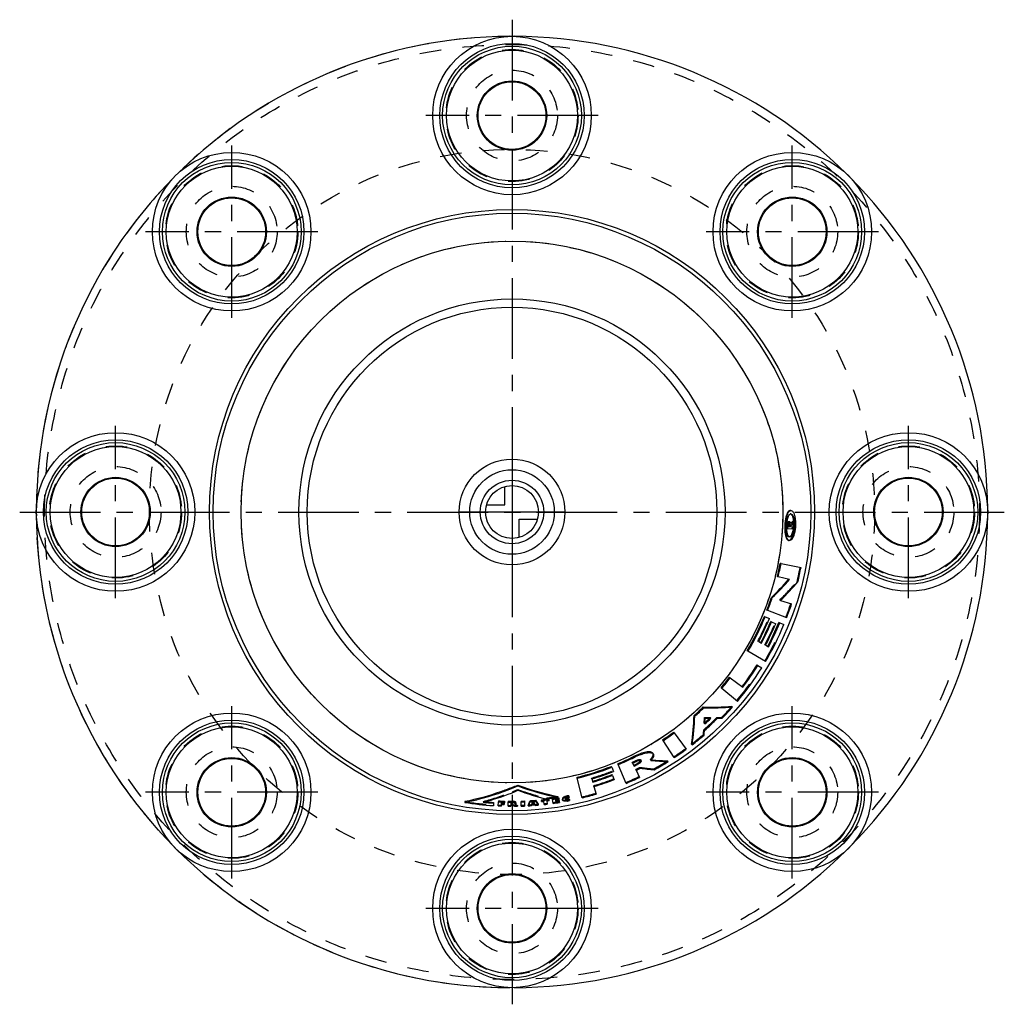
# Model space of a CAD drawing. Header units: millimetres. Extents: x 351 to 649, y 351 to 649.
import ezdxf

# ---------------------------------------------------------------- set-up
doc = ezdxf.new("R2010")
doc.units = ezdxf.units.MM
doc.header["$LTSCALE"] = 65.185185
doc.linetypes.add('CENTER', pattern=[0.6, 0.375, -0.075, 0.075, -0.075])
doc.linetypes.add('HIDDEN', pattern=[0.2, 0.1, -0.1])
for name, color, linetype in [('KOERPER', 7, 'CONTINUOUS'), ('KONST.EL_MIT_GEO', 7, 'CONTINUOUS'), ('KURVEN', 7, 'CONTINUOUS'), ('L1', 7, 'CONTINUOUS')]:
    doc.layers.add(name, color=color, linetype=linetype)

msp = doc.modelspace()

# ---------------------------------------------------------------- linework, layer by layer
at = {"layer": 'KOERPER', "color": 8, "linetype": 'HIDDEN'}
for p, q in [((584.42, 500.48), (584.19, 500.47)), ((584.42, 499.42), (584.19, 499.42)), ((583.73, 495.6), (583.49, 495.61)), ((583.75, 495.95), (583.51, 495.96)), ((584.11, 496.28), (583.64, 496.3)), ((584.14, 496.98), (583.9, 496.99)), ((584.24, 496.65), (584.16, 496.59)), ((584.39, 496.58), (584.16, 496.59)), ((584.43, 495.57), (584.19, 495.58)), ((584.44, 495.92), (584.21, 495.93)), ((584.31, 496.69), (584.24, 496.65)), ((584.35, 496.71), (584.31, 496.69)), ((585.16, 496.35), (584.92, 496.36)), ((584.09, 492.43), (583.85, 492.46)), ((583.99, 491.39), (583.75, 491.41)), ((586.56, 478.9), (586.31, 478.96)), ((581.29, 473.26), (581.04, 473.34)), ((574.68, 460.79), (574.44, 460.91)), ((576.79, 459.68), (576.55, 459.81)), ((558.38, 435.84), (558.19, 436.05)), ((558.45, 437.6), (558.25, 437.81)), ((560.21, 437.56), (560.01, 437.76)), ((562.19, 437.55), (561.99, 437.75)), ((563.61, 437.58), (563.41, 437.77)), ((558.14, 432.45), (557.96, 432.67)), ((558.26, 433.86), (558.07, 434.07)), ((536.51, 423.95), (536.39, 424.2)), ((537.55, 424.46), (537.43, 424.71)), ((542.05, 424.8), (541.91, 425.04)), ((542.23, 425.01), (541.91, 425.04)), ((537.54, 421.81), (537.42, 422.06)), ((538.86, 422.46), (538.74, 422.7)), ((543.05, 421.97), (542.92, 422.21)), ((524.13, 419.18), (524.06, 419.44)), ((501.79, 415.99), (501.8, 415.74)), ((524.81, 416.9), (524.74, 417.16)), ((491.34, 412.36), (491.32, 412.12)), ((496.76, 411.71), (496.75, 411.47)), ((496.77, 412.22), (496.77, 411.98)), ((499.69, 412.16), (499.68, 411.91)), ((499.68, 411.65), (499.68, 411.4)), ((499.94, 412.16), (499.94, 411.93)), ((500, 411.65), (500, 411.4)), ((500.8, 411.77), (500.81, 411.52)), ((500.92, 411.69), (500.8, 411.77)), ((500.95, 411.67), (500.92, 411.69)), ((501.03, 411.61), (500.95, 411.67)), ((505.8, 411.35), (505.81, 411.1)), ((505.91, 411.57), (505.92, 411.31)), ((506.05, 411.86), (506.07, 411.6)), ((506.31, 412.39), (506.32, 412.13)), ((506.43, 412.4), (506.45, 412.14)), ((506.74, 411.91), (506.76, 411.65)), ((506.91, 411.64), (506.93, 411.39)), ((507.04, 411.44), (507.06, 411.19)), ((509.62, 412.69), (509.65, 412.43)), ((510.34, 413.38), (510.37, 413.12)), ((510.49, 412.79), (510.52, 412.53)), ((513.12, 413.15), (513.16, 412.89)), ((513.2, 412.64), (513.24, 412.38)), ((514.25, 412.59), (514.25, 412.54)), ((515.29, 412.99), (515.33, 412.76)), ((516.11, 413.4), (516.2, 412.92)), ((500.72, 411.17), (500.72, 410.92))]:
    msp.add_line(p, q, dxfattribs=at)
at = {"layer": 'KOERPER', "color": 7, "linetype": 'Continuous'}
for p, q in [((583.46, 494.92), (583.22, 494.94)), ((583.51, 495.96), (583.28, 495.97)), ((583.9, 496.99), (583.67, 496.99)), ((584.21, 495.93), (583.97, 495.94)), ((584.86, 497.03), (584.77, 496.97)), ((584.95, 497.08), (584.86, 497.03)), ((585.19, 497.08), (584.95, 497.08)), ((581.45, 484.38), (581.2, 484.43)), ((580.57, 480.35), (580.33, 480.41)), ((578.79, 474.08), (578.54, 474.16)), ((576.64, 468.28), (576.4, 468.38)), ((577.41, 470.2), (577.16, 470.29)), ((578.57, 466.72), (578.33, 466.82)), ((581.05, 466.46), (580.8, 466.57)), ((571.44, 457.83), (571.2, 457.97)), ((574.41, 453.55), (574.18, 453.69)), ((566.08, 449.84), (565.86, 450.01)), ((563.51, 446.62), (563.3, 446.8)), ((566.78, 440.98), (566.57, 441.17)), ((555.31, 438.16), (555.12, 438.37)), ((558.09, 440.77), (557.9, 440.97)), ((549.12, 433.14), (548.95, 433.36)), ((545.73, 430.78), (545.58, 431.01)), ((554.53, 429.51), (554.36, 429.73)), ((532.14, 423.52), (532.04, 423.78)), ((536.93, 425.71), (536.81, 425.96)), ((537.99, 423.58), (537.87, 423.83)), ((542.48, 424.98), (542.23, 425.01)), ((547.26, 424.44), (547.12, 424.68)), ((530.23, 422.75), (530.13, 423)), ((530.44, 420.28), (530.34, 420.53)), ((501.77, 417.34), (501.77, 417.09)), ((519.76, 419.44), (519.69, 419.7)), ((485.75, 412.32), (485.71, 412.09)), ((494.43, 412.11), (494.42, 411.86)), ((495.91, 412.54), (495.9, 412.29)), ((497.64, 411.96), (497.63, 411.72)), ((497.73, 412.47), (497.72, 412.22)), ((498.82, 412.45), (498.81, 412.2)), ((499.94, 412.44), (499.94, 412.19)), ((499.94, 411.93), (499.94, 411.68)), ((501.1, 411.57), (501.03, 411.61)), ((502.76, 412.48), (502.77, 412.23)), ((503.75, 412.52), (503.76, 412.27)), ((505.56, 412.62), (505.58, 412.36)), ((507.14, 412.73), (507.16, 412.48)), ((507.93, 411.52), (507.95, 411.26)), ((508.9, 412.89), (508.93, 412.64)), ((511.14, 413.15), (511.17, 412.89)), ((512.22, 413.3), (512.26, 413.04)), ((513.88, 413.88), (513.92, 413.62)), ((514.09, 413.58), (514.13, 413.32)), ((514.17, 413.08), (514.21, 412.82)), ((514.25, 412.54), (514.29, 412.34)), ((515.25, 413.25), (515.29, 412.99)), ((517.16, 414.12), (517.21, 413.86)), ((517.34, 413.19), (517.39, 412.93)), ((501.69, 411.18), (501.7, 410.93)), ((504.9, 411.3), (504.92, 411.05))]:
    msp.add_line(p, q, dxfattribs=at)
for centre, radius in [((500, 620), 24), ((500, 620), 10.25), ((415.15, 584.85), 24), ((584.85, 584.85), 24), ((415.15, 584.85), 10.25), ((584.85, 584.85), 10.25), ((500, 500), 82), ((380, 500), 24), ((620, 500), 24), ((380, 500), 10.25), ((620, 500), 10.25), ((415.15, 415.15), 24), ((584.85, 415.15), 24), ((415.15, 415.15), 10.25), ((584.85, 415.15), 10.25), ((500, 380), 24), ((500, 380), 10.25)]:
    msp.add_circle(centre, radius, dxfattribs=at)
for centre, radius, start, end in [((500, 500), 83.38, 356.5172, 357.2296), ((500, 500), 84.07, 356.9928, 357.2302), ((582.98, 495.99), 0.997, 357.2453, 1.0046), ((537.29, 573.34), 89.92, 301.5608, 301.8753), ((576.56, 496.24), 8.69, 349.9614, 352.1378), ((576.12, 496.3), 9.14, 352.1317, 354.2243), ((575.82, 496.33), 9.44, 354.2239, 356.2729), ((576.37, 496.35), 8.89, 0.3236, 4.5889), ((575.75, 496.34), 9.51, 356.2571, 0.3475), ((500, 500), 82.68, 346.2931, 349.1419), ((524.58, 531.32), 78.6, 313.3521, 318.8323), ((500, 500), 82.68, 338.9419, 341.7904), ((500, 500), 82.68, 329.448, 337.5177), ((500, 500), 85.06, 332.2972, 337.0444), ((500, 500), 87.44, 332.2983, 337.5205), ((500, 500), 87.45, 322.8041, 328.0258), ((500, 500), 82.68, 319.955, 322.8028), ((560.36, 522.18), 81.25, 268.265, 274.3863), ((474.73, 441.14), 80.44, 351.8464, 358.0285), ((500, 500), 82.68, 311.8114, 314.4445), ((500, 500), 86.46, 312.487, 313.7695), ((500, 500), 82.68, 303.4532, 306.301), ((500, 500), 82.68, 292.7977, 296.4335), ((500, 500), 85.06, 295.6448, 296.4328), ((550.01, 504.99), 80.36, 264.6276, 267.5214), ((550.06, 506.03), 81.4, 267.5183, 267.9296), ((500, 500), 82.68, 283.7787, 291.3737), ((500, 500), 85.06, 286.6257, 290.898), ((470.58, 489.33), 78.45, 292.0233, 293.4214), ((530, 493.22), 80.96, 249.5871, 258.5123), ((500, 500), 88.07, 264.8052, 266.3756), ((500, 500), 87.56, 267.3258, 268.5131), ((500, 500), 87.56, 269.2254, 269.9614), ((499.94, 408.51), 3.93, 89.0942, 89.9529), ((546.04, 479.42), 81.38, 236.4823, 236.9827), ((500, 500), 87.56, 271.8055, 272.4514), ((415.17, 457.11), 100.75, 332.9567, 333.7959), ((500, 500), 87.56, 273.6424, 274.6794), ((500, 500), 88.35, 274.0001, 274.2859), ((595.93, 469.31), 105.28, 212.5059, 213.2936), ((500, 500), 87.56, 275.8339, 277.3105), ((500, 500), 87.56, 278.0227, 279.2572), ((517.75, 409.05), 5.11, 96.6949, 98.9002)]:
    msp.add_arc(centre, radius, start, end, dxfattribs=at)
at = {"layer": 'KOERPER', "color": 8, "linetype": 'HIDDEN'}
for centre, radius, start, end in [((500, 500), 83.61, 356.9923, 357.2298), ((500, 500), 84.3, 356.993, 357.2305), ((537.9, 573.03), 89.94, 300.9857, 301.5203), ((500, 500), 85, 356.5187, 356.9936), ((500, 500), 85, 357.547, 358.0334), ((500, 500), 88.84, 346.2976, 349.1468), ((524.96, 531.26), 80.62, 314.079, 319.5524), ((500, 500), 88.84, 338.9456, 341.7944), ((500, 500), 84.08, 332.2967, 337.5186), ((500, 500), 88.84, 329.4505, 337.5213), ((500, 500), 86.46, 332.2978, 337.0452), ((500, 500), 88.84, 319.9563, 328.0263), ((500, 500), 88.84, 315.5376, 318.5323), ((500, 500), 87.85, 311.3746, 314.882), ((477.38, 439.93), 80.9, 357.2506, 358.4968), ((500, 500), 86.46, 312.2999, 312.487), ((561.41, 518.65), 80.9, 267.7661, 269.0124), ((500, 500), 86.46, 313.7695, 313.9565), ((561.42, 520.63), 82.88, 270.3973, 271.3741), ((500, 500), 88.84, 307.7245, 310.7192), ((475.4, 440.05), 82.88, 354.889, 355.8657), ((500, 500), 88.84, 303.4524, 306.3005), ((500, 500), 84.08, 295.6451, 296.4331), ((500, 500), 88.84, 298.8857, 302.0283), ((500, 500), 84.08, 286.6262, 291.3731), ((500, 500), 86.46, 295.6444, 296.6175), ((550.2, 502.14), 80.26, 261.7911, 264.7953), ((500, 500), 86.46, 286.625, 290.8975), ((500, 500), 88.84, 292.7954, 295.6437), ((469.66, 491.6), 82.15, 285.3021, 291.6743), ((470.48, 489.41), 79.82, 291.7064, 293.0984), ((529.69, 492.03), 80.99, 249.8486, 256.1776), ((500, 500), 88.84, 283.7753, 286.6239), ((500, 500), 88.83, 260.7707, 266.375), ((500, 500), 88.07, 264.3565, 264.8052), ((500, 500), 88.35, 267.8951, 268.465), ((500, 500), 87.84, 267.8955, 268.5129), ((500, 500), 88.07, 267.8953, 268.4652), ((500, 500), 88.07, 269.7949, 269.9611), ((500, 500), 88.35, 269.7946, 270), ((500, 500), 87.84, 269.795, 269.9612), ((499.94, 413.05), 1.12, 269.9473, 273.4366), ((545.72, 478.79), 81.23, 235.7434, 236.3544), ((500, 500), 88.84, 273.1627, 273.742), ((415.35, 456.37), 101.03, 333.5373, 333.6745), ((500, 500), 88.63, 273.8205, 274.4706), ((415.66, 456.22), 100.69, 333.8574, 334.1932), ((500, 500), 88.35, 273.9252, 274.0001), ((500, 500), 87.84, 274.1171, 274.1978), ((595.57, 468.31), 105.22, 212.0993, 212.4144), ((500, 500), 88.35, 274.2859, 274.3743), ((595.84, 468.48), 105.54, 212.5861, 212.7148), ((500, 500), 88.84, 274.5429, 275.1208), ((500, 500), 87.84, 275.8337, 276.2871), ((500, 500), 88.84, 276.2865, 276.8563), ((500, 500), 87.23, 276.8103, 279.1554), ((500, 500), 87.84, 276.8569, 277.3103), ((500, 500), 88.84, 278.0219, 279.2564), ((500, 500), 87.84, 278.5923, 279.257), ((500, 500), 88.07, 278.5922, 279.2569), ((500, 500), 88.35, 278.592, 279.2567), ((500, 500), 88.56, 278.5919, 279.2566), ((500, 500), 88.84, 267.3248, 267.8947), ((500, 500), 88.84, 269.2244, 269.7943), ((500, 500), 88.84, 270.4635, 271.0923), ((500, 500), 88.84, 271.8045, 272.4505)]:
    msp.add_arc(centre, radius, start, end, dxfattribs=at)
at = {"layer": 'KOERPER', "color": 7, "linetype": 'Continuous'}
for points, knots in [([(583.68, 500.21), (583.5, 500.02), (583.2, 499.46), (582.75, 498.03), (582.51, 495.92), (582.57, 493.8), (582.91, 492.38), (583.17, 491.83), (583.34, 491.65)], [0, 0, 0, 0, 0.088812, 0.208563, 0.506809, 0.800907, 0.916097, 1, 1, 1, 1]), ([(584.19, 500.47), (584.14, 500.47), (583.95, 500.45), (583.79, 500.32), (583.68, 500.21)], [0, 0, 0, 0, 0.223491, 1, 1, 1, 1]), ([(584.3, 499.4), (584.43, 499.36), (584.67, 499.14), (584.81, 498.86), (584.88, 498.69)], [0, 0, 0, 0, 0.41434, 1, 1, 1, 1]), ([(584.88, 498.69), (584.93, 498.58), (585.11, 498.05), (585.2, 497.49), (585.23, 497.06)], [0, 0, 0, 0, 0.216341, 1, 1, 1, 1]), ([(583.33, 496.41), (583.32, 496.37), (583.3, 496.23), (583.28, 496.08), (583.28, 495.97)], [0, 0, 0, 0, 0.241298, 1, 1, 1, 1]), ([(583.6, 496.97), (583.52, 496.93), (583.41, 496.73), (583.36, 496.53), (583.33, 496.41)], [0, 0, 0, 0, 0.393835, 1, 1, 1, 1]), ([(583.87, 496.29), (583.91, 496.29), (583.97, 496.16), (583.97, 496.07), (583.97, 496)], [0, 0, 0, 0, 0.348374, 1, 1, 1, 1]), ([(584.62, 493.12), (584.53, 492.96), (584.36, 492.69), (584.1, 492.49), (583.97, 492.46)], [0, 0, 0, 0, 0.585082, 1, 1, 1, 1]), ([(585.12, 494.72), (585.09, 494.57), (584.98, 494.02), (584.81, 493.48), (584.62, 493.12)], [0, 0, 0, 0, 0.279814, 1, 1, 1, 1]), ([(583.34, 491.65), (583.37, 491.61), (583.48, 491.5), (583.63, 491.42), (583.75, 491.41)], [0, 0, 0, 0, 0.281727, 1, 1, 1, 1]), ([(542.66, 426.97), (542.59, 427.08), (542.36, 427.28), (541.87, 427.41), (541.25, 427.42), (540.51, 427.32), (539.66, 427.11), (538.4, 426.69), (537.44, 426.28), (536.81, 425.96)], [0, 0, 0, 0, 0.062043, 0.139097, 0.238193, 0.359394, 0.500445, 0.657623, 1, 1, 1, 1]), ([(538.44, 424.18), (538.4, 424.15), (538.22, 424.02), (538.02, 423.9), (537.87, 423.83)], [0, 0, 0, 0, 0.240652, 1, 1, 1, 1]), ([(538.98, 424.79), (538.96, 424.68), (538.78, 424.45), (538.58, 424.27), (538.44, 424.18)], [0, 0, 0, 0, 0.409606, 1, 1, 1, 1]), ([(500, 416.6), (498.86, 416.14), (494.22, 414.39), (489.41, 413.06), (485.75, 412.32)], [0, 0, 0, 0, 0.247519, 1, 1, 1, 1]), ([(501.18, 412.08), (501.16, 412.14), (501.03, 412.26), (500.63, 412.4), (500.27, 412.44), (500, 412.44)], [0, 0, 0, 0, 0.145445, 0.373289, 1, 1, 1, 1]), ([(501.18, 412.05), (501.18, 412.06), (501.18, 412.07), (501.18, 412.08), (501.18, 412.08)], [0, 0, 0, 0, 0.496851, 1, 1, 1, 1]), ([(516.04, 413.86), (515.93, 413.82), (515.72, 413.73), (515.43, 413.57), (515.23, 413.37), (515.25, 413.25)], [0, 0, 0, 0, 0.351439, 0.642001, 1, 1, 1, 1]), ([(516.96, 414.09), (516.88, 414.08), (516.57, 414.03), (516.27, 413.94), (516.04, 413.86)], [0, 0, 0, 0, 0.255675, 1, 1, 1, 1]), ([(517.11, 413.12), (516.92, 413.06), (516.64, 413.02), (516.32, 413.05), (516.19, 413.11), (516.16, 413.15)], [0, 0, 0, 0, 0.612644, 0.849315, 1, 1, 1, 1])]:
    msp.add_open_spline(points, degree=3, knots=knots, dxfattribs=at)
at = {"layer": 'KOERPER', "color": 8, "linetype": 'HIDDEN'}
for points, knots in [([(583.85, 492.46), (583.68, 492.47), (583.43, 492.72), (583.24, 493.12), (583.04, 493.76), (582.92, 494.73), (582.9, 495.99), (583.04, 497.24), (583.25, 498.2), (583.51, 498.82), (583.74, 499.2), (584.01, 499.42), (584.19, 499.42)], [0, 0, 0, 0, 0.068357, 0.11794, 0.178631, 0.328225, 0.499866, 0.671535, 0.821206, 0.881937, 0.931573, 1, 1, 1, 1]), ([(583.75, 491.41), (583.98, 491.39), (584.37, 491.66), (584.7, 492.15), (585.1, 492.95), (585.44, 494.2), (585.64, 495.86), (585.6, 497.53), (585.38, 498.81), (585.07, 499.65), (584.78, 500.17), (584.42, 500.48), (584.19, 500.47)], [0, 0, 0, 0, 0.068168, 0.118092, 0.179291, 0.329252, 0.499864, 0.670554, 0.820693, 0.881896, 0.931844, 1, 1, 1, 1]), ([(583.51, 495.96), (583.51, 496.04), (583.53, 496.15), (583.6, 496.3), (583.64, 496.3)], [0, 0, 0, 0, 0.65041, 1, 1, 1, 1]), ([(584.16, 496.59), (584.13, 496.69), (584.09, 496.84), (583.96, 496.98), (583.9, 496.99)], [0, 0, 0, 0, 0.627114, 1, 1, 1, 1]), ([(541.91, 425.04), (542.07, 425.22), (542.35, 425.57), (542.65, 426.1), (542.78, 426.57), (542.72, 426.86), (542.66, 426.97)], [0, 0, 0, 0, 0.336549, 0.612042, 0.827115, 1, 1, 1, 1]), ([(537.43, 424.71), (537.59, 424.8), (537.92, 424.93), (538.38, 425.06), (538.73, 425.1), (538.94, 425.01), (538.97, 424.94)], [0, 0, 0, 0, 0.342613, 0.642548, 0.863567, 1, 1, 1, 1]), ([(538.97, 424.94), (538.99, 424.91), (539, 424.86), (538.99, 424.81), (538.98, 424.79)], [0, 0, 0, 0, 0.71868, 1, 1, 1, 1]), ([(499.94, 412.16), (500.02, 412.16), (500.14, 412.15), (500.3, 412.1), (500.3, 412.05)], [0, 0, 0, 0, 0.645517, 1, 1, 1, 1]), ([(500.3, 412.05), (500.3, 412.01), (500.18, 411.95), (500.08, 411.94), (500.01, 411.93)], [0, 0, 0, 0, 0.346892, 1, 1, 1, 1]), ([(500.8, 411.77), (500.9, 411.8), (501.05, 411.85), (501.18, 411.99), (501.18, 412.05)], [0, 0, 0, 0, 0.62252, 1, 1, 1, 1]), ([(515.29, 413.02), (515.31, 412.92), (515.5, 412.81), (515.75, 412.75), (516.15, 412.7), (516.71, 412.74), (517.17, 412.83), (517.4, 412.9)], [0, 0, 0, 0, 0.13583, 0.241504, 0.370101, 0.674522, 1, 1, 1, 1]), ([(516.11, 413.4), (516.1, 413.46), (516.24, 413.6), (516.6, 413.75), (516.96, 413.83), (517.22, 413.83)], [0, 0, 0, 0, 0.139028, 0.385996, 1, 1, 1, 1]), ([(516.16, 413.16), (516.16, 413.16), (516.15, 413.17), (516.15, 413.17), (516.15, 413.17)], [0, 0, 0, 0, 0.502799, 1, 1, 1, 1]), ([(516.16, 413.15), (516.16, 413.15), (516.16, 413.15), (516.16, 413.16), (516.16, 413.16)], [0, 0, 0, 0, 0.505568, 1, 1, 1, 1])]:
    msp.add_open_spline(points, degree=3, knots=knots, dxfattribs=at)
for points in [[(584.19, 499.42), (584.22, 499.42), (584.26, 499.42), (584.3, 499.4)], [(583.97, 492.46), (583.93, 492.46), (583.89, 492.45), (583.85, 492.46)]]:
    msp.add_open_spline(points, degree=3, dxfattribs=at)
at = {"layer": 'KOERPER', "color": 7, "linetype": 'Continuous'}
for points in [[(583.67, 496.99), (583.64, 496.99), (583.62, 496.99), (583.6, 496.97)], [(517.34, 413.19), (517.27, 413.16), (517.19, 413.14), (517.11, 413.12)]]:
    msp.add_open_spline(points, degree=3, dxfattribs=at)
at = {"layer": 'KONST.EL_MIT_GEO', "color": 2, "linetype": 'CENTER'}
for p, q in [((526.1, 620), (473.9, 620)), ((415.15, 558.75), (415.15, 610.95)), ((584.85, 558.75), (584.85, 610.95)), ((441.25, 584.85), (389.05, 584.85)), ((610.95, 584.85), (558.75, 584.85)), ((380, 473.9), (380, 526.1)), ((620, 473.9), (620, 526.1)), ((415.15, 389.05), (415.15, 441.25)), ((584.85, 389.05), (584.85, 441.25)), ((441.25, 415.15), (389.05, 415.15)), ((610.95, 415.15), (558.75, 415.15)), ((526.1, 380), (473.9, 380))]:
    msp.add_line(p, q, dxfattribs=at)
at = {"layer": 'KONST.EL_MIT_GEO', "color": 7, "linetype": 'Continuous'}
for p, q in [((585.08, 494.82), (583.46, 494.92)), ((583.73, 495.6), (584.19, 495.58)), ((584.11, 496.28), (583.88, 496.29)), ((583.9, 496.99), (584.14, 496.98)), ((584.39, 496.58), (584.48, 496.64)), ((584.43, 495.57), (585.12, 495.53)), ((585.16, 496.35), (585.08, 496.3)), ((581.45, 484.38), (587.49, 483.23)), ((584, 479.52), (580.57, 480.35)), ((581.29, 473.26), (584.64, 472.16)), ((576.64, 468.28), (577.93, 467.75)), ((583.15, 467.99), (577.41, 470.2)), ((578.57, 466.72), (579.86, 466.18)), ((581.05, 466.46), (582.33, 465.93)), ((574.68, 460.79), (575.55, 460.33)), ((576.79, 459.68), (577.66, 459.22)), ((576.74, 454.71), (571.44, 457.83)), ((574.41, 453.55), (575.6, 452.81)), ((566.08, 449.84), (569.88, 446.97)), ((568.23, 442.66), (563.51, 446.62)), ((549.12, 433.14), (552.76, 428.17)), ((549.13, 425.64), (545.73, 430.78)), ((534.53, 417.85), (532.14, 423.52)), ((536.51, 423.95), (536.94, 423.06)), ((530.23, 422.75), (530.74, 421.45)), ((530.44, 420.28), (530.94, 418.97)), ((537.54, 421.81), (538.57, 419.66)), ((521.22, 413.46), (519.76, 419.44)), ((524.13, 419.18), (524.42, 418.23)), ((524.81, 416.9), (525.49, 414.62)), ((491.4, 412.14), (491.32, 412.12)), ((494.42, 411.86), (494.37, 411.1)), ((495.84, 411.02), (495.9, 412.29)), ((496.75, 411.47), (496.73, 410.98)), ((496.77, 411.98), (496.76, 411.75)), ((497.63, 411.72), (497.63, 411.44)), ((497.72, 412.22), (497.71, 411.95)), ((498.79, 410.92), (498.81, 412.2)), ((499.68, 411.91), (499.68, 411.68)), ((499.68, 411.4), (499.68, 410.92)), ((500.81, 411.52), (501.02, 411.37)), ((501.18, 411.8), (501.18, 412.05)), ((502.81, 410.96), (502.77, 412.23)), ((503.76, 412.27), (503.81, 410.99)), ((506.09, 411.66), (506.07, 411.6)), ((506.15, 411.78), (506.09, 411.66)), ((506.48, 412.09), (506.45, 412.14)), ((508.95, 412.36), (508.93, 412.64)), ((509.76, 411.44), (509.65, 412.43)), ((510.52, 412.53), (510.64, 411.54)), ((511.17, 412.89), (511.21, 412.62)), ((512.43, 411.77), (512.26, 413.04)), ((513.16, 412.89), (513.2, 412.66)), ((513.24, 412.38), (513.27, 412.18)), ((514.13, 413.32), (514.17, 413.05)), ((514.21, 412.82), (514.25, 412.54)), ((514.29, 412.34), (514.33, 412.06)), ((515.33, 412.76), (515.29, 412.99)), ((516.16, 413.14), (516.2, 412.92)), ((517.21, 413.86), (517.27, 413.57)), ((517.39, 412.93), (517.45, 412.64)), ((500.72, 410.92), (500.5, 411.06))]:
    msp.add_line(p, q, dxfattribs=at)
at = {"layer": 'KONST.EL_MIT_GEO', "color": 8, "linetype": 'HIDDEN'}
for p, q in [((542.8, 426.73), (542.66, 426.97)), ((539.1, 424.7), (538.97, 424.94)), ((500.3, 411.8), (500.3, 412.05))]:
    msp.add_line(p, q, dxfattribs=at)
for centre, radius in [((500, 500), 141.5), ((500, 620), 20), ((500, 620), 13.75), ((500, 500), 109.75), ((415.15, 584.85), 20), ((584.85, 584.85), 20), ((415.15, 584.85), 13.75), ((584.85, 584.85), 13.75), ((500, 500), 82), ((380, 500), 20), ((620, 500), 20), ((380, 500), 13.75), ((620, 500), 13.75), ((415.15, 415.15), 20), ((584.85, 415.15), 20), ((415.15, 415.15), 13.75), ((584.85, 415.15), 13.75), ((500, 380), 20), ((500, 380), 13.75)]:
    msp.add_circle(centre, radius, dxfattribs=at)
at = {"layer": 'KONST.EL_MIT_GEO', "color": 7, "linetype": 'Continuous'}
for centre, radius in [((500, 620), 21.87), ((500, 620), 21), ((500, 620), 19.8), ((500, 620), 10.5), ((415.15, 584.85), 21.87), ((415.15, 584.85), 21), ((584.85, 584.85), 21.87), ((584.85, 584.85), 21), ((415.15, 584.85), 19.8), ((584.85, 584.85), 19.8), ((415.15, 584.85), 10.5), ((584.85, 584.85), 10.5), ((500, 500), 91.58), ((500, 500), 90.45), ((500, 500), 64.5), ((500, 500), 62), ((380, 500), 21.87), ((620, 500), 21.87), ((380, 500), 21), ((380, 500), 19.8), ((620, 500), 21), ((620, 500), 19.8), ((380, 500), 10.5), ((620, 500), 10.5), ((415.15, 415.15), 21.87), ((415.15, 415.15), 21), ((584.85, 415.15), 21.87), ((584.85, 415.15), 21), ((415.15, 415.15), 19.8), ((584.85, 415.15), 19.8), ((415.15, 415.15), 10.5), ((584.85, 415.15), 10.5), ((500, 380), 21.87), ((500, 380), 21), ((500, 380), 19.8), ((500, 380), 10.5)]:
    msp.add_circle(centre, radius, dxfattribs=at)
at = {"layer": 'KONST.EL_MIT_GEO', "color": 8, "linetype": 'HIDDEN'}
for start, end in [(89.6856, 270.3178), (44.6856, 45.3144), (359.6856, 0.3144), (314.6856, 315.3144)]:
    msp.add_arc((500, 500), 144, start, end, dxfattribs=at)
at = {"layer": 'KONST.EL_MIT_GEO', "color": 7, "linetype": 'Continuous'}
for centre, radius, start, end in [((500, 500), 144, 90.3144, 134.6856), ((500, 500), 144, 45.3144, 89.6856), ((500, 500), 144, 135.3144, 179.6856), ((500, 500), 144, 0.3144, 44.6856), ((500, 500), 144, 180.3144, 224.6856), ((500, 500), 144, 315.3144, 359.6856), ((594.76, 495.43), 11.61, 176.4735, 179.7919), ((594.19, 495.44), 11.04, 179.7948, 181.4862), ((594.66, 495.44), 11.51, 174.8283, 176.4872), ((593.84, 495.52), 10.69, 171.3928, 174.8607), ((500.1, 499.88), 83.5, 356.5966, 357.3099), ((586.59, 495.81), 3.08, 172.5477, 177.3155), ((500.1, 499.88), 83.74, 357.0721, 357.3099), ((500.1, 499.88), 84.2, 357.0721, 357.3099), ((583.04, 496.27), 1.39, 12.8993, 15.7422), ((500.1, 499.88), 84.43, 357.0721, 357.3099), ((537.97, 573), 90.01, 301.0816, 301.5565), ((537.34, 573.34), 90.03, 301.5745, 302.1029), ((500.1, 499.88), 85.13, 356.5966, 357.0721), ((500.1, 499.88), 85.13, 357.6262, 358.1132), ((576.79, 496.21), 8.7, 349.9274, 352.1021), ((576.17, 496.3), 9.32, 352.1145, 356.2936), ((576.57, 496.33), 8.93, 0.3982, 4.6726), ((575.93, 496.32), 9.56, 356.2596, 0.4223), ((500.1, 499.88), 82.81, 346.3584, 349.2116), ((500.1, 499.88), 88.96, 346.3584, 349.2116), ((525, 530.87), 78.22, 313.4471, 318.9653), ((524.53, 531.6), 81.39, 314.2096, 319.6416), ((500.1, 499.88), 82.81, 338.9953, 341.8485), ((500.1, 499.88), 88.96, 338.9953, 341.8485), ((500.1, 499.88), 82.81, 329.4847, 337.5687), ((500.1, 499.88), 84.2, 332.3379, 337.5687), ((500.1, 499.88), 85.19, 332.3379, 337.0932), ((500.1, 499.88), 88.96, 329.4847, 337.5687), ((500.1, 499.88), 86.58, 332.3379, 337.0932), ((500.1, 499.88), 87.57, 332.3379, 337.5687), ((500.1, 499.88), 87.57, 322.8273, 328.0581), ((500.1, 499.88), 88.96, 319.9741, 328.0581), ((500.1, 499.88), 82.81, 319.9741, 322.8273), ((473.94, 441.14), 81.42, 351.7843, 357.9019), ((500.1, 499.88), 82.81, 311.8149, 314.453), ((560.44, 521.35), 80.62, 268.3355, 274.5141), ((500.1, 499.88), 88.96, 315.5475, 318.5475), ((500.1, 499.88), 87.98, 311.3771, 314.8908), ((500.1, 499.88), 86.58, 312.3042, 313.9638), ((477.13, 439.87), 81.34, 357.16, 357.7127), ((477.62, 439.85), 80.86, 357.7125, 358.4055), ((561.46, 518.4), 80.86, 267.8624, 268.5554), ((561.47, 518.89), 81.34, 268.5553, 269.1079), ((561.48, 520.61), 83.06, 270.493, 271.4692), ((500.1, 499.88), 82.81, 303.4407, 306.2938), ((500.1, 499.88), 88.96, 307.7204, 310.7204), ((475.42, 439.98), 83.06, 354.7987, 355.7749), ((500.1, 499.88), 88.96, 303.4407, 306.2938), ((500.1, 499.88), 82.81, 292.765, 296.4076), ((500.1, 499.88), 84.2, 295.6182, 296.4076), ((500.1, 499.88), 85.19, 295.6182, 296.4076), ((537.53, 428.88), 6.09, 317.8476, 318.7789), ((550.03, 504.54), 80.14, 264.2816, 268.0207), ((500.1, 499.88), 88.96, 298.8659, 302.0141), ((500.1, 499.88), 82.81, 283.73, 291.3384), ((500.1, 499.88), 84.2, 286.5831, 291.3384), ((500.1, 499.88), 85.19, 286.5831, 290.8629), ((500.1, 499.88), 86.58, 295.6182, 296.5931), ((550.29, 502.47), 80.82, 261.8697, 264.86), ((500.1, 499.88), 86.58, 286.5831, 290.8629), ((500.1, 499.88), 88.96, 292.765, 295.6182), ((470.19, 490.29), 80.97, 286.8899, 292.9785), ((529.85, 492.38), 80.36, 249.5511, 258.5704), ((529.91, 492.45), 81.69, 249.8755, 256.1683), ((500.1, 499.88), 88.96, 283.73, 286.5831), ((500.1, 499.88), 88.96, 260.6929, 266.3042), ((500.1, 499.88), 88.2, 264.2824, 266.3042), ((469.48, 492.49), 83.28, 285.2622, 286.9181), ((500.1, 499.88), 87.69, 267.2552, 268.444), ((500.1, 499.88), 88.48, 267.8259, 268.3965), ((500.1, 499.88), 88.2, 267.8259, 268.3965), ((500.1, 499.88), 87.96, 267.8259, 268.444), ((500.1, 499.88), 87.69, 269.1573, 269.8944), ((500.1, 499.88), 87.96, 269.728, 269.8944), ((500.1, 499.88), 88.2, 269.728, 269.8944), ((500.1, 499.88), 88.48, 269.728, 269.9325), ((499.93, 408.26), 3.93, 85.6842, 89.9096), ((545.81, 478.75), 81.45, 235.7771, 236.205), ((500.38, 412.89), 1.44, 287.4214, 290.6891), ((546.08, 479.33), 81.54, 236.4508, 237.0187), ((500.1, 499.88), 87.69, 271.741, 272.3879), ((415.17, 457.02), 100.84, 332.8718, 333.7106), ((500.1, 499.88), 87.69, 273.5807, 274.6192), ((500.1, 499.88), 88.75, 273.7598, 274.4108), ((500.1, 499.88), 88.48, 273.8644, 274.3142), ((415.7, 456.12), 100.73, 333.8841, 334.1079), ((500.1, 499.88), 87.96, 274.0562, 274.137), ((595.66, 468.23), 105.38, 212.1915, 212.4715), ((595.92, 468.39), 105.68, 212.6432, 212.7719), ((596.01, 469.22), 105.42, 212.5636, 213.351), ((500.1, 499.88), 87.69, 275.7753, 277.2542), ((500.1, 499.88), 87.96, 275.7753, 276.2295), ((500.1, 499.88), 88.96, 276.2295, 276.8001), ((500.1, 499.88), 87.36, 276.753, 279.1017), ((500.1, 499.88), 87.96, 276.8001, 277.2542), ((500.1, 499.88), 87.69, 277.9675, 279.2039), ((500.1, 499.88), 88.96, 277.9675, 279.2039), ((500.1, 499.88), 87.96, 278.5382, 279.2039), ((500.1, 499.88), 88.2, 278.5382, 279.2039), ((500.1, 499.88), 88.48, 278.5382, 279.2039), ((500.1, 499.88), 88.68, 278.5382, 279.2039), ((517.76, 408.82), 5.07, 103.411, 106.1056), ((517.85, 408.47), 5.43, 100.8053, 103.4226), ((516.14, 417.22), 4.76, 276.7643, 278.2389), ((516.57, 414.99), 2.22, 274.7693, 278.0862), ((516.12, 417.36), 4.9, 278.1945, 285.7372), ((517.83, 408.61), 5.29, 96.6905, 100.8543), ((517.27, 412), 1.57, 90.2051, 92.0099), ((500.1, 499.88), 88.96, 267.2552, 267.8259), ((500.1, 499.88), 88.96, 269.1573, 269.728), ((500.1, 499.88), 88.96, 270.3981, 271.0277), ((500.1, 499.88), 88.96, 271.741, 272.3879), ((500.1, 499.88), 88.96, 273.1012, 273.6813), ((415.36, 456.29), 101.12, 333.4524, 333.5895), ((500.1, 499.88), 88.96, 274.4833, 275.062), ((500, 500), 144, 225.3144, 269.6856), ((500, 500), 144, 270.3144, 314.6856)]:
    msp.add_arc(centre, radius, start, end, dxfattribs=at)
for points, knots in [([(583.99, 491.39), (583.81, 491.4), (583.54, 491.62), (583.31, 492.01), (583.07, 492.62), (582.88, 493.57), (582.78, 494.86), (582.81, 496.26), (582.96, 497.63), (583.22, 498.84), (583.49, 499.55), (583.65, 499.84)], [0, 0, 0, 0, 0.06111, 0.102723, 0.152853, 0.277466, 0.426825, 0.587834, 0.746068, 0.887496, 1, 1, 1, 1]), ([(583.28, 497.12), (583.3, 497.27), (583.4, 497.81), (583.54, 498.35), (583.71, 498.71)], [0, 0, 0, 0, 0.280522, 1, 1, 1, 1]), ([(583.65, 499.84), (583.71, 499.94), (583.88, 500.21), (584.19, 500.47), (584.42, 500.48)], [0, 0, 0, 0, 0.318506, 1, 1, 1, 1]), ([(583.71, 498.71), (583.79, 498.9), (583.95, 499.21), (584.28, 499.42), (584.42, 499.42)], [0, 0, 0, 0, 0.599175, 1, 1, 1, 1]), ([(585.19, 499.83), (585.34, 499.56), (585.58, 498.91), (585.87, 497.37), (585.88, 495.66), (585.62, 493.99), (585.32, 492.89), (584.93, 492.05), (584.57, 491.62), (584.38, 491.49)], [0, 0, 0, 0, 0.105782, 0.236897, 0.535195, 0.682479, 0.814801, 0.922286, 1, 1, 1, 1]), ([(584.42, 500.48), (584.46, 500.48), (584.65, 500.45), (584.82, 500.32), (584.92, 500.22)], [0, 0, 0, 0, 0.22339, 1, 1, 1, 1]), ([(584.42, 499.42), (584.55, 499.42), (584.76, 499.29), (584.95, 499.03), (585.17, 498.62), (585.36, 497.95), (585.44, 497.37), (585.47, 497.05)], [0, 0, 0, 0, 0.145044, 0.242557, 0.359745, 0.650304, 1, 1, 1, 1]), ([(584.92, 500.22), (584.94, 500.19), (585.05, 500.07), (585.13, 499.94), (585.19, 499.83)], [0, 0, 0, 0, 0.227789, 1, 1, 1, 1]), ([(583.52, 493.02), (583.39, 493.31), (583.23, 494.02), (583.17, 494.75), (583.16, 495.15)], [0, 0, 0, 0, 0.442488, 1, 1, 1, 1]), ([(583.54, 496.21), (583.54, 496.24), (583.56, 496.36), (583.58, 496.48), (583.61, 496.56)], [0, 0, 0, 0, 0.262332, 1, 1, 1, 1]), ([(583.61, 496.56), (583.64, 496.67), (583.69, 496.84), (583.84, 496.99), (583.9, 496.99)], [0, 0, 0, 0, 0.632865, 1, 1, 1, 1]), ([(583.75, 495.95), (583.75, 495.98), (583.76, 496.08), (583.78, 496.19), (583.82, 496.25)], [0, 0, 0, 0, 0.290381, 1, 1, 1, 1]), ([(583.86, 496.29), (583.86, 496.29), (583.87, 496.29), (583.87, 496.29), (583.88, 496.29)], [0, 0, 0, 0, 0.51649, 1, 1, 1, 1]), ([(584.11, 496.28), (584.11, 496.28), (584.12, 496.28), (584.13, 496.28), (584.13, 496.27)], [0, 0, 0, 0, 0.483445, 1, 1, 1, 1]), ([(584.13, 496.27), (584.14, 496.27), (584.16, 496.25), (584.17, 496.22), (584.18, 496.2)], [0, 0, 0, 0, 0.195447, 1, 1, 1, 1]), ([(584.18, 496.2), (584.19, 496.18), (584.21, 496.09), (584.21, 496), (584.21, 495.93)], [0, 0, 0, 0, 0.213065, 1, 1, 1, 1]), ([(584.2, 496.95), (584.22, 496.94), (584.31, 496.86), (584.35, 496.74), (584.38, 496.65)], [0, 0, 0, 0, 0.188852, 1, 1, 1, 1]), ([(584.09, 492.43), (584.03, 492.44), (583.88, 492.49), (583.68, 492.7), (583.57, 492.9), (583.52, 493.02)], [0, 0, 0, 0, 0.195577, 0.545377, 1, 1, 1, 1]), ([(585.36, 494.69), (585.3, 494.38), (585.17, 493.81), (584.91, 493.17), (584.66, 492.78), (584.44, 492.54), (584.22, 492.42), (584.09, 492.43)], [0, 0, 0, 0, 0.349696, 0.640255, 0.757443, 0.854956, 1, 1, 1, 1]), ([(584.38, 491.49), (584.35, 491.47), (584.23, 491.41), (584.09, 491.38), (583.99, 491.39)], [0, 0, 0, 0, 0.275873, 1, 1, 1, 1]), ([(536.93, 425.71), (537.57, 426.03), (538.52, 426.45), (539.79, 426.86), (540.64, 427.07), (541.39, 427.18), (542.01, 427.17), (542.5, 427.04), (542.73, 426.84), (542.8, 426.73)], [0, 0, 0, 0, 0.342077, 0.499209, 0.640329, 0.76167, 0.8609, 0.938006, 1, 1, 1, 1]), ([(542.88, 426.29), (542.86, 426.06), (542.65, 425.54), (542.32, 425.1), (542.11, 424.87)], [0, 0, 0, 0, 0.42487, 1, 1, 1, 1]), ([(542.8, 426.73), (542.81, 426.7), (542.88, 426.56), (542.89, 426.4), (542.88, 426.29)], [0, 0, 0, 0, 0.236612, 1, 1, 1, 1]), ([(537.55, 424.46), (537.62, 424.5), (537.87, 424.61), (538.13, 424.71), (538.33, 424.76)], [0, 0, 0, 0, 0.261158, 1, 1, 1, 1]), ([(539.1, 424.7), (539.14, 424.63), (539.08, 424.41), (538.84, 424.14), (538.47, 423.84), (538.16, 423.66), (537.99, 423.58)], [0, 0, 0, 0, 0.136291, 0.358203, 0.658443, 1, 1, 1, 1]), ([(538.33, 424.76), (538.42, 424.78), (538.59, 424.82), (538.85, 424.84), (539.06, 424.78), (539.1, 424.7)], [0, 0, 0, 0, 0.350541, 0.636264, 1, 1, 1, 1]), ([(485.71, 412.09), (487.11, 412.37), (492.58, 413.62), (497.92, 415.43), (501.77, 417.09)], [0, 0, 0, 0, 0.253064, 1, 1, 1, 1]), ([(499.94, 411.91), (499.97, 411.91), (500.06, 411.91), (500.16, 411.9), (500.23, 411.87)], [0, 0, 0, 0, 0.275655, 1, 1, 1, 1]), ([(500.3, 411.8), (500.3, 411.75), (500.14, 411.69), (500.03, 411.68), (499.94, 411.68)], [0, 0, 0, 0, 0.348756, 1, 1, 1, 1]), ([(500.23, 411.87), (500.24, 411.87), (500.27, 411.85), (500.3, 411.82), (500.3, 411.8)], [0, 0, 0, 0, 0.340496, 1, 1, 1, 1]), ([(500.5, 412.15), (500.67, 412.13), (500.91, 412.08), (501.18, 411.9), (501.18, 411.8)], [0, 0, 0, 0, 0.64375, 1, 1, 1, 1]), ([(501.17, 411.75), (501.16, 411.73), (501.09, 411.63), (500.97, 411.58), (500.88, 411.54)], [0, 0, 0, 0, 0.187136, 1, 1, 1, 1]), ([(515.29, 412.99), (515.28, 413.05), (515.36, 413.21), (515.72, 413.47), (516.08, 413.61), (516.36, 413.69)], [0, 0, 0, 0, 0.143577, 0.361286, 1, 1, 1, 1]), ([(516.7, 412.49), (516.53, 412.47), (516.22, 412.45), (515.8, 412.48), (515.5, 412.56), (515.35, 412.69), (515.33, 412.76)], [0, 0, 0, 0, 0.344879, 0.639685, 0.858959, 1, 1, 1, 1]), ([(516.16, 413.14), (516.15, 413.2), (516.29, 413.34), (516.42, 413.39), (516.51, 413.43)], [0, 0, 0, 0, 0.361365, 1, 1, 1, 1]), ([(516.75, 412.78), (516.63, 412.77), (516.45, 412.77), (516.21, 412.85), (516.2, 412.92)], [0, 0, 0, 0, 0.644648, 1, 1, 1, 1]), ([(516.51, 413.43), (516.57, 413.45), (516.8, 413.52), (517.04, 413.56), (517.22, 413.57)], [0, 0, 0, 0, 0.243734, 1, 1, 1, 1]), ([(517.39, 412.93), (517.36, 412.92), (517.19, 412.86), (517.01, 412.82), (516.88, 412.8)], [0, 0, 0, 0, 0.237273, 1, 1, 1, 1])]:
    msp.add_open_spline(points, degree=3, knots=knots, dxfattribs=at)
for points in [[(583.82, 496.25), (583.83, 496.26), (583.84, 496.28), (583.86, 496.29)], [(584.14, 496.98), (584.16, 496.98), (584.18, 496.97), (584.2, 496.95)], [(500.23, 412.18), (500.32, 412.17), (500.41, 412.17), (500.5, 412.15)], [(501.18, 411.8), (501.18, 411.79), (501.18, 411.77), (501.17, 411.75)]]:
    msp.add_open_spline(points, degree=3, dxfattribs=at)
at = {"layer": 'KURVEN', "color": 40, "linetype": 'Continuous'}
for p, q in [((500, 516), (500, 484)), ((497.8, 502.2), (497.8, 507.69)), ((492.31, 502.2), (497.8, 502.2)), ((516, 500), (484, 500)), ((502.2, 497.8), (507.69, 497.8)), ((502.2, 492.31), (502.2, 497.8))]:
    msp.add_line(p, q, dxfattribs=at)
for radius in [16, 12.8, 9.6, 8]:
    msp.add_circle((500, 500), radius, dxfattribs=at)
at = {"layer": 'L1', "color": 2, "linetype": 'CENTER'}
for p, q in [((500, 649.03), (500, 350.97)), ((350.97, 500), (649.03, 500))]:
    msp.add_line(p, q, dxfattribs=at)

doc.saveas('drawing.dxf')
